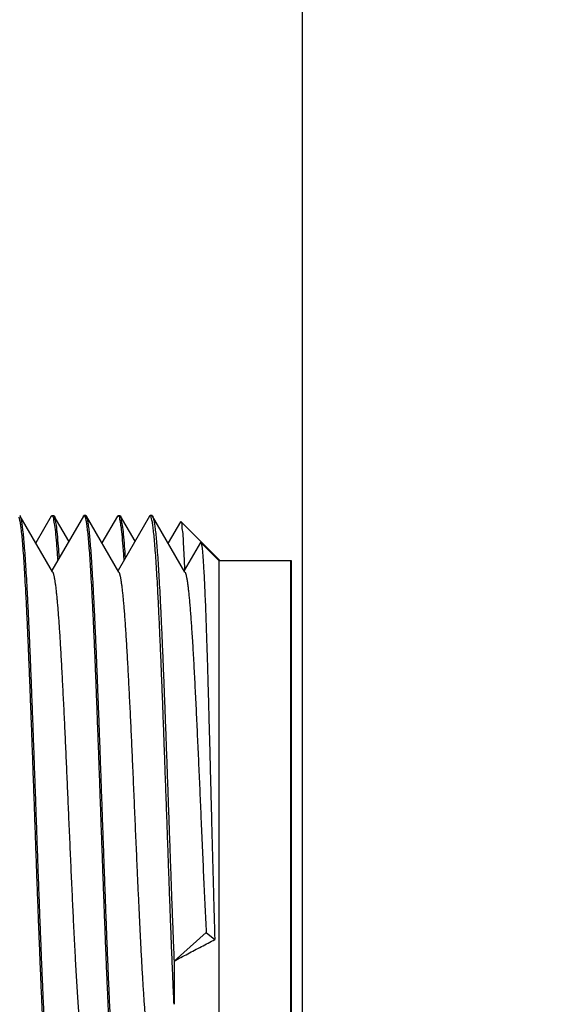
# Model space of a CAD drawing. Header units: inches. Extents: x 0.2 to 16.8, y 0.1 to 10.8.
# Tile 7 of 44: x 2.048 to 2.269, y 5.494 to 5.908. Entities that reach past the tile are written whole.
import ezdxf

# ---------------------------------------------------------------- set-up
doc = ezdxf.new("R2010")
doc.units = ezdxf.units.IN
doc.header["$LTSCALE"] = 0.935
doc.header["$MEASUREMENT"] = 0
doc.layers.get('0').update_dxf_attribs({"linetype": 'CONTINUOUS'})
doc.layers.add('DIMENSIONS', color=7, linetype='CONTINUOUS')
doc.styles.get("Standard").update_dxf_attribs({"font": 'txt', "width": 0.8})
doc.dimstyles.new('DIMSTYLE_1', dxfattribs={"dimtxt": 0.125, "dimasz": 0.18, "dimexe": 0.18, "dimexo": 0.0625, "dimgap": 0.09, "dimtad": 0, "dimtih": 1, "dimtoh": 1, "dimdec": 3, "dimzin": 4, "dimdsep": 46, "dimtxsty": 'STANDARD', "dimblk": '_FILLED', "dimblk1": '_FILLED', "dimblk2": '_FILLED', "dimcen": 0.09, "dimadec": 0, "dimazin": 0, "dimtp": 0.01, "dimtm": 0.01, "dimtfac": 1, "dimtdec": 3, "dimtofl": 0, "dimtmove": 0, "dimatfit": 3, "dimldrblk": '_FILLED', "dimfxl": 1, "dimtolj": 1, "dimtzin": 4, "dimarcsym": 0})

# ---------------------------------------------------------------- blocks, each defined once
blk = doc.blocks.new('*D17')
at = {"layer": 'DIMENSIONS', "color": 2, "linetype": 'CONTINUOUS'}
blk.add_line((2.16712, 4.89887), (2.16712, 8.62929), dxfattribs=at)
at = {"layer": 'DIMENSIONS', "color": 2, "linetype": 'CONTINUOUS', "width": 0.8}
for s, p in [(']', (2.22962, 10.11679)), ('11.08', (2.22962, 9.61679)), ('[', (2.22962, 9.51679)), ('.436', (2.22962, 8.99179)), ('2X ', (2.22962, 8.69179))]:
    blk.add_text(s, height=0.125, rotation=90, dxfattribs=at).set_placement(p)
blk = doc.blocks.new('_FILLED')
at = {"color": 0, "linetype": 'BYBLOCK'}
blk.add_solid([(0, 0), (-1, 0.1736), (-1, -0.1736)], dxfattribs=at)

msp = doc.modelspace()

# ---------------------------------------------------------------- linework, layer by layer
at = {"color": 7, "linetype": 'CONTINUOUS'}
for p, q in [((2.06256, 5.69935), (2.06178, 5.69935)), ((2.07607, 5.69937), (2.07529, 5.69937)), ((2.09035, 5.69935), (2.08958, 5.69935)), ((2.10387, 5.69937), (2.10309, 5.69937)), ((2.06212, 5.6757), (2.04854, 5.69914)), ((2.06151, 5.69912), (2.05503, 5.68793)), ((2.07502, 5.69913), (2.06178, 5.67627)), ((2.06892, 5.68859), (2.06282, 5.69912)), ((2.08992, 5.67569), (2.07634, 5.69913)), ((2.0893, 5.69911), (2.08283, 5.68793)), ((2.10282, 5.69913), (2.08959, 5.67626)), ((2.09672, 5.68859), (2.09063, 5.69911)), ((2.11772, 5.67569), (2.10413, 5.69913)), ((2.11579, 5.69683), (2.11063, 5.68792)), ((2.11579, 5.69683), (2.11596, 5.6969)), ((2.13251, 5.68035), (2.11596, 5.6969)), ((2.1242, 5.68803), (2.11738, 5.67626)), ((2.13212, 5.68037), (2.12439, 5.6881)), ((2.13212, 5.46837), (2.13212, 5.68037)), ((2.16212, 5.68037), (2.13212, 5.68037)), ((2.16212, 5.46837), (2.16212, 5.68037)), ((2.16251, 5.68035), (2.16212, 5.68035)), ((2.16251, 5.46835), (2.16251, 5.68035)), ((2.11312, 5.51227), (2.12662, 5.5243)), ((2.12662, 5.5243), (2.13023, 5.5213))]:
    msp.add_line(p, q, dxfattribs=at)
for points, knots in [([(2.04858, 5.69916), (2.04854, 5.69922), (2.04846, 5.6993), (2.04833, 5.69932), (2.04827, 5.69932)], [0, 0, 0, 0, 0.578743, 1, 1, 1, 1]), ([(2.07498, 5.69916), (2.07502, 5.69922), (2.0751, 5.6993), (2.07523, 5.69932), (2.07529, 5.69932)], [0, 0, 0, 0, 0.581536, 1, 1, 1, 1]), ([(2.07529, 5.69932), (2.07534, 5.69932), (2.07548, 5.69929), (2.07557, 5.69921), (2.07561, 5.69914)], [0, 0, 0, 0, 0.391998, 1, 1, 1, 1]), ([(2.07638, 5.69915), (2.07634, 5.69921), (2.07625, 5.69929), (2.07612, 5.69932), (2.07607, 5.69932)], [0, 0, 0, 0, 0.590936, 1, 1, 1, 1]), ([(2.10309, 5.69932), (2.10304, 5.69932), (2.10291, 5.69929), (2.10282, 5.69921), (2.10279, 5.69915)], [0, 0, 0, 0, 0.418148, 1, 1, 1, 1]), ([(2.10341, 5.69914), (2.10337, 5.69921), (2.10328, 5.6993), (2.10315, 5.69932), (2.10309, 5.69932)], [0, 0, 0, 0, 0.612423, 1, 1, 1, 1]), ([(2.10387, 5.69934), (2.1039, 5.69934), (2.10402, 5.69936), (2.1041, 5.69925), (2.10415, 5.69914)], [0, 0, 0, 0, 0.204919, 1, 1, 1, 1]), ([(2.04795, 5.69868), (2.04805, 5.69822), (2.04834, 5.69732), (2.0486, 5.69544), (2.04891, 5.69306), (2.04921, 5.69008), (2.04952, 5.68653), (2.04983, 5.68244), (2.05013, 5.67783), (2.05044, 5.67271), (2.05074, 5.66711), (2.05105, 5.66106), (2.05136, 5.65458), (2.05167, 5.64772), (2.05197, 5.6405), (2.05228, 5.63295), (2.05259, 5.62513), (2.0529, 5.61705), (2.05321, 5.60876), (2.05352, 5.60031), (2.05382, 5.59173), (2.05413, 5.58307), (2.05434, 5.57727), (2.05444, 5.57437)], [0, 0, 0, 0, 0.010065, 0.024841, 0.044304, 0.068401, 0.096989, 0.129986, 0.167177, 0.208436, 0.253538, 0.302249, 0.354391, 0.409621, 0.467775, 0.528475, 0.591496, 0.656514, 0.723159, 0.791212, 0.860213, 0.929951, 1, 1, 1, 1]), ([(2.05522, 5.57437), (2.05512, 5.57727), (2.05491, 5.58307), (2.0546, 5.59173), (2.05429, 5.60031), (2.05399, 5.60876), (2.05368, 5.61705), (2.05337, 5.62513), (2.05306, 5.63295), (2.05275, 5.6405), (2.05245, 5.64772), (2.05214, 5.65458), (2.05184, 5.66106), (2.05153, 5.66711), (2.05122, 5.67271), (2.05091, 5.67783), (2.05061, 5.68244), (2.0503, 5.68653), (2.05, 5.69008), (2.0497, 5.69306), (2.04938, 5.69544), (2.04912, 5.69732), (2.04879, 5.69836), (2.04866, 5.69904), (2.04858, 5.69916)], [0, 0, 0, 0, 0.069785, 0.139263, 0.208005, 0.275802, 0.342197, 0.40697, 0.469756, 0.530228, 0.588165, 0.643188, 0.695132, 0.743661, 0.788594, 0.829699, 0.86675, 0.899621, 0.928101, 0.95211, 0.971503, 0.986224, 0.996245, 1, 1, 1, 1]), ([(2.06148, 5.69916), (2.0615, 5.69917), (2.06159, 5.69921), (2.0617, 5.69923), (2.06178, 5.69923)], [0, 0, 0, 0, 0.271734, 1, 1, 1, 1]), ([(2.06178, 5.69923), (2.06185, 5.69923), (2.06241, 5.69914), (2.06241, 5.69729), (2.06306, 5.69507), (2.06337, 5.69113), (2.06385, 5.68624), (2.0641, 5.68253), (2.06424, 5.6805)], [0, 0, 0, 0, 0.011711, 0.082771, 0.218357, 0.418334, 0.680848, 1, 1, 1, 1]), ([(2.06285, 5.69916), (2.06283, 5.69917), (2.06274, 5.69921), (2.06263, 5.69923), (2.06256, 5.69923)], [0, 0, 0, 0, 0.262554, 1, 1, 1, 1]), ([(2.06494, 5.6817), (2.06483, 5.68333), (2.06459, 5.68663), (2.06415, 5.69113), (2.06384, 5.69507), (2.0632, 5.69726), (2.06319, 5.69897), (2.06285, 5.69916)], [0, 0, 0, 0, 0.27808, 0.563072, 0.780164, 0.927353, 1, 1, 1, 1]), ([(2.07576, 5.69868), (2.07586, 5.69823), (2.07614, 5.69732), (2.07641, 5.69544), (2.07672, 5.69306), (2.07701, 5.69008), (2.07732, 5.68653), (2.07763, 5.68244), (2.07793, 5.67783), (2.07824, 5.67271), (2.07854, 5.66711), (2.07885, 5.66106), (2.07916, 5.65458), (2.07947, 5.64772), (2.07978, 5.6405), (2.08009, 5.63295), (2.08039, 5.62513), (2.0807, 5.61705), (2.08101, 5.60876), (2.08132, 5.60031), (2.08163, 5.59173), (2.08193, 5.58307), (2.08214, 5.57727), (2.08224, 5.57437)], [0, 0, 0, 0, 0.010067, 0.024842, 0.044304, 0.068399, 0.096985, 0.129982, 0.167174, 0.208433, 0.253534, 0.302247, 0.354388, 0.409619, 0.467774, 0.528474, 0.591496, 0.656512, 0.723158, 0.791212, 0.860214, 0.929953, 1, 1, 1, 1]), ([(2.08301, 5.57437), (2.08291, 5.57727), (2.08271, 5.58307), (2.08241, 5.59173), (2.0821, 5.60031), (2.08179, 5.60876), (2.08148, 5.61705), (2.08117, 5.62513), (2.08086, 5.63295), (2.08056, 5.6405), (2.08025, 5.64772), (2.07994, 5.65458), (2.07963, 5.66106), (2.07932, 5.66711), (2.07902, 5.67271), (2.07871, 5.67783), (2.07841, 5.68244), (2.0781, 5.68653), (2.07779, 5.69008), (2.0775, 5.69306), (2.07719, 5.69544), (2.07692, 5.69732), (2.07659, 5.69836), (2.07646, 5.69903), (2.07638, 5.69915)], [0, 0, 0, 0, 0.06979, 0.139271, 0.208017, 0.27582, 0.342221, 0.406999, 0.46979, 0.530267, 0.588208, 0.643235, 0.695185, 0.743718, 0.788654, 0.82976, 0.866814, 0.89969, 0.928173, 0.952182, 0.971573, 0.986294, 0.996325, 1, 1, 1, 1]), ([(2.08928, 5.69916), (2.0893, 5.69917), (2.08939, 5.69921), (2.0895, 5.69923), (2.08958, 5.69923)], [0, 0, 0, 0, 0.27645, 1, 1, 1, 1]), ([(2.08958, 5.69923), (2.08966, 5.69923), (2.09021, 5.69914), (2.09021, 5.69729), (2.09085, 5.69507), (2.09117, 5.69113), (2.09165, 5.68623), (2.0919, 5.68253), (2.09204, 5.68049)], [0, 0, 0, 0, 0.01183, 0.082873, 0.218339, 0.418224, 0.680645, 1, 1, 1, 1]), ([(2.09065, 5.69916), (2.09063, 5.69917), (2.09054, 5.69921), (2.09043, 5.69923), (2.09035, 5.69923)], [0, 0, 0, 0, 0.280065, 1, 1, 1, 1]), ([(2.09274, 5.6817), (2.09263, 5.68333), (2.09239, 5.68663), (2.09195, 5.69113), (2.09164, 5.69507), (2.091, 5.69727), (2.09099, 5.69896), (2.09065, 5.69916)], [0, 0, 0, 0, 0.278436, 0.563462, 0.780557, 0.927729, 1, 1, 1, 1]), ([(2.11313, 5.49412), (2.11302, 5.49641), (2.11281, 5.50112), (2.1125, 5.50834), (2.11219, 5.51588), (2.11188, 5.52371), (2.11158, 5.53178), (2.11127, 5.54007), (2.11096, 5.54852), (2.11066, 5.5571), (2.11035, 5.56576), (2.11005, 5.57446), (2.10973, 5.58317), (2.10942, 5.59183), (2.10911, 5.6004), (2.1088, 5.60885), (2.1085, 5.61713), (2.10819, 5.6252), (2.10788, 5.63303), (2.10757, 5.64057), (2.10726, 5.64778), (2.10696, 5.65464), (2.10665, 5.66111), (2.10635, 5.66716), (2.10604, 5.67275), (2.10573, 5.67787), (2.10542, 5.68248), (2.10512, 5.68656), (2.10481, 5.6901), (2.10451, 5.69308), (2.1042, 5.69546), (2.10393, 5.69733), (2.10365, 5.69823), (2.10355, 5.69869)], [0, 0, 0, 0, 0.033647, 0.068941, 0.105835, 0.14417, 0.183679, 0.224222, 0.265578, 0.307528, 0.349923, 0.392482, 0.435079, 0.477441, 0.519394, 0.560743, 0.601238, 0.640753, 0.679024, 0.715925, 0.751245, 0.784805, 0.81648, 0.846063, 0.873467, 0.898516, 0.921112, 0.941145, 0.958501, 0.97313, 0.98494, 0.993905, 1, 1, 1, 1]), ([(2.10415, 5.69914), (2.10419, 5.69907), (2.10437, 5.69854), (2.10461, 5.69771), (2.10491, 5.696), (2.10521, 5.69381), (2.10551, 5.69101), (2.10581, 5.68767), (2.10611, 5.68379), (2.10641, 5.67938), (2.10672, 5.67448), (2.10702, 5.6691), (2.10732, 5.66326), (2.10762, 5.657), (2.10793, 5.65035), (2.10823, 5.64333), (2.10854, 5.63599), (2.10885, 5.62835), (2.10915, 5.62045), (2.10946, 5.61234), (2.10976, 5.60404), (2.11006, 5.5956), (2.11037, 5.58706), (2.11068, 5.57846), (2.11098, 5.56984), (2.11129, 5.56124), (2.11159, 5.55271), (2.11189, 5.54427), (2.11219, 5.53599), (2.1125, 5.52788), (2.11281, 5.52), (2.11302, 5.51482), (2.11312, 5.51227)], [0, 0, 0, 0, 0.001216, 0.007053, 0.015963, 0.027929, 0.042931, 0.060886, 0.081729, 0.105366, 0.131659, 0.160529, 0.191786, 0.225332, 0.260982, 0.298555, 0.337917, 0.378813, 0.421124, 0.464586, 0.509022, 0.554233, 0.599948, 0.646032, 0.692179, 0.738238, 0.78396, 0.829107, 0.873523, 0.916917, 0.959163, 1, 1, 1, 1]), ([(2.11592, 5.69679), (2.11597, 5.69677), (2.11648, 5.69646), (2.1162, 5.69477), (2.1168, 5.69233), (2.11692, 5.6884), (2.11726, 5.68343), (2.11743, 5.67933), (2.11753, 5.67691), (2.11754, 5.67654)], [0, 0, 0, 0, 0.008271, 0.077893, 0.207992, 0.397446, 0.644062, 0.945129, 1, 1, 1, 1]), ([(2.12421, 5.68802), (2.12426, 5.68807), (2.12433, 5.68812), (2.12439, 5.68812), (2.12439, 5.68811)], [0, 0, 0, 0, 0.8396, 1, 1, 1, 1]), ([(2.12439, 5.68811), (2.12449, 5.68809), (2.12463, 5.68737), (2.12481, 5.68657), (2.125, 5.68489), (2.12519, 5.6828), (2.12538, 5.68011), (2.12558, 5.6769), (2.12578, 5.67317), (2.12598, 5.66896), (2.12618, 5.66427), (2.12638, 5.65913), (2.12658, 5.65357), (2.12678, 5.64762), (2.12698, 5.64131), (2.12719, 5.63467), (2.12738, 5.62775), (2.12758, 5.62057), (2.12778, 5.61318), (2.12799, 5.60561), (2.12819, 5.59791), (2.12839, 5.5901), (2.12859, 5.58224), (2.12872, 5.57699), (2.12879, 5.57437)], [0, 0, 0, 0, 0.003848, 0.012869, 0.026805, 0.04563, 0.069242, 0.097552, 0.130396, 0.167542, 0.208861, 0.254051, 0.30296, 0.355331, 0.410882, 0.469372, 0.5303, 0.593448, 0.658461, 0.725051, 0.792936, 0.861595, 0.930784, 1, 1, 1, 1]), ([(2.06212, 5.6757), (2.06213, 5.67568), (2.06216, 5.67563), (2.0622, 5.67553), (2.06226, 5.6754), (2.06232, 5.67525), (2.06237, 5.67508), (2.06243, 5.6749), (2.06249, 5.67471), (2.06256, 5.67441), (2.06266, 5.67401), (2.06277, 5.67347), (2.06289, 5.67287), (2.063, 5.6722), (2.06311, 5.67147), (2.06322, 5.67068), (2.06334, 5.66982), (2.06345, 5.6689), (2.0636, 5.66762), (2.06378, 5.66591), (2.06398, 5.66373), (2.06419, 5.66136), (2.0644, 5.65879), (2.06461, 5.65604), (2.06482, 5.65311), (2.06502, 5.65), (2.06524, 5.64662), (2.06546, 5.64298), (2.06568, 5.63907), (2.06591, 5.63498), (2.06621, 5.62924), (2.06659, 5.62172), (2.06704, 5.61235), (2.06749, 5.60257), (2.06794, 5.59251), (2.06839, 5.58225), (2.06885, 5.57163), (2.06933, 5.56076), (2.06982, 5.54977), (2.0703, 5.53907), (2.07075, 5.52968), (2.07115, 5.5216), (2.0715, 5.51482), (2.07186, 5.50842), (2.07216, 5.50328), (2.07241, 5.4993), (2.0726, 5.49639), (2.0728, 5.49364), (2.07299, 5.49103), (2.07318, 5.48859), (2.07337, 5.4863), (2.07356, 5.48418), (2.07376, 5.48224), (2.07395, 5.48046), (2.07411, 5.4791), (2.07424, 5.4781), (2.07434, 5.47741), (2.07444, 5.47678), (2.07453, 5.47618), (2.07463, 5.47564), (2.07472, 5.47514), (2.07482, 5.47469), (2.07491, 5.47428), (2.07501, 5.47392), (2.07509, 5.47366), (2.07516, 5.47346), (2.07521, 5.47334), (2.07525, 5.47323), (2.0753, 5.47313), (2.07534, 5.47306), (2.07535, 5.47304)], [0, 0, 0, 0, 0.000298, 0.000925, 0.001626, 0.002401, 0.003253, 0.00418, 0.005184, 0.006266, 0.00866, 0.011364, 0.014378, 0.017701, 0.021333, 0.025271, 0.029517, 0.034067, 0.038921, 0.048672, 0.059426, 0.071154, 0.083828, 0.097418, 0.111895, 0.127231, 0.143397, 0.161808, 0.181104, 0.201227, 0.222124, 0.266016, 0.312337, 0.360628, 0.410374, 0.461047, 0.512117, 0.567278, 0.621626, 0.674503, 0.725254, 0.7604, 0.793869, 0.825452, 0.854937, 0.869961, 0.884285, 0.897885, 0.910738, 0.92282, 0.934109, 0.94458, 0.954211, 0.962982, 0.970879, 0.974497, 0.977894, 0.981068, 0.984019, 0.986745, 0.989245, 0.99152, 0.993569, 0.995391, 0.996989, 0.997703, 0.998363, 0.998967, 0.999517, 1, 1, 1, 1]), ([(2.08992, 5.67569), (2.08993, 5.67567), (2.08996, 5.67561), (2.09001, 5.67551), (2.09007, 5.67538), (2.09012, 5.67523), (2.09018, 5.67507), (2.09024, 5.67489), (2.09029, 5.67469), (2.09037, 5.67441), (2.09046, 5.67402), (2.09056, 5.67353), (2.09067, 5.67298), (2.09077, 5.67238), (2.09087, 5.67172), (2.09098, 5.671), (2.09108, 5.67024), (2.09122, 5.66911), (2.0914, 5.66757), (2.09161, 5.66557), (2.09182, 5.66336), (2.09203, 5.66089), (2.09225, 5.65813), (2.09248, 5.65509), (2.0927, 5.65184), (2.09293, 5.64838), (2.09315, 5.64474), (2.09338, 5.64091), (2.0936, 5.63691), (2.09391, 5.63126), (2.09429, 5.62384), (2.09474, 5.61457), (2.09519, 5.60488), (2.09565, 5.59459), (2.09613, 5.5838), (2.09661, 5.57261), (2.0971, 5.56144), (2.09755, 5.55119), (2.09797, 5.54192), (2.09836, 5.5337), (2.09874, 5.52578), (2.09913, 5.51804), (2.09947, 5.51173), (2.09975, 5.50677), (2.09996, 5.50328), (2.10017, 5.49994), (2.10038, 5.49676), (2.10059, 5.49376), (2.10079, 5.49094), (2.101, 5.4883), (2.10121, 5.48586), (2.10142, 5.48361), (2.10163, 5.48157), (2.1018, 5.47999), (2.10195, 5.47883), (2.10205, 5.47804), (2.10215, 5.47731), (2.10226, 5.47663), (2.10236, 5.476), (2.10247, 5.47541), (2.10258, 5.47487), (2.10269, 5.47438), (2.10279, 5.47401), (2.10286, 5.47375), (2.10292, 5.47358), (2.10298, 5.47342), (2.10303, 5.47328), (2.10309, 5.47316), (2.10313, 5.47308), (2.10315, 5.47305), (2.10315, 5.47305)], [0, 0, 0, 0, 0.000317, 0.000947, 0.00165, 0.002429, 0.003284, 0.004216, 0.005226, 0.006314, 0.008531, 0.011016, 0.013768, 0.016787, 0.020069, 0.023615, 0.027421, 0.031486, 0.040383, 0.050291, 0.061191, 0.073065, 0.087004, 0.10202, 0.118069, 0.135105, 0.153083, 0.171957, 0.191683, 0.212214, 0.25549, 0.301314, 0.349192, 0.398633, 0.453375, 0.508692, 0.563905, 0.618337, 0.660161, 0.700777, 0.739881, 0.77717, 0.815179, 0.833157, 0.850401, 0.866873, 0.882536, 0.897353, 0.911285, 0.924299, 0.936371, 0.947479, 0.957603, 0.966723, 0.9709, 0.974818, 0.978476, 0.98187, 0.984998, 0.987859, 0.990656, 0.993137, 0.995305, 0.996273, 0.997164, 0.997979, 0.998718, 0.999383, 0.999976, 1, 1, 1, 1]), ([(2.11772, 5.67569), (2.11772, 5.67568), (2.11775, 5.67564), (2.11779, 5.67555), (2.11785, 5.67541), (2.11791, 5.67525), (2.11797, 5.67508), (2.11804, 5.67488), (2.1181, 5.67467), (2.11818, 5.67435), (2.11829, 5.6739), (2.11841, 5.6733), (2.11853, 5.67262), (2.11865, 5.67187), (2.11877, 5.67107), (2.11888, 5.67022), (2.119, 5.66933), (2.11911, 5.66838), (2.11926, 5.66698), (2.11946, 5.66509), (2.11968, 5.66265), (2.11991, 5.65997), (2.12013, 5.65707), (2.12036, 5.65396), (2.12059, 5.65054), (2.12083, 5.6468), (2.12107, 5.64275), (2.12132, 5.6385), (2.12156, 5.63405), (2.1218, 5.62941), (2.12213, 5.62292), (2.12255, 5.61444), (2.12303, 5.60394), (2.12352, 5.59306), (2.12401, 5.58196), (2.12451, 5.57046), (2.12502, 5.55871), (2.12555, 5.54688), (2.12607, 5.53543), (2.12643, 5.52795), (2.12662, 5.5243)], [0, 0, 0, 0, 0.000118, 0.000994, 0.001984, 0.003091, 0.004315, 0.00566, 0.007124, 0.00871, 0.012247, 0.016274, 0.02079, 0.025798, 0.031296, 0.036806, 0.042729, 0.04906, 0.055794, 0.070449, 0.086652, 0.104359, 0.123526, 0.144111, 0.166068, 0.191348, 0.218095, 0.246219, 0.275627, 0.306229, 0.337932, 0.404275, 0.473894, 0.545915, 0.619436, 0.693555, 0.773484, 0.851944, 0.92782, 1, 1, 1, 1]), ([(2.05444, 5.57437), (2.05454, 5.57146), (2.05475, 5.56566), (2.05506, 5.557), (2.05536, 5.54842), (2.05567, 5.53997), (2.05598, 5.53168), (2.05629, 5.52361), (2.0566, 5.51578), (2.05691, 5.50823), (2.05721, 5.50101), (2.05752, 5.49415), (2.05783, 5.48767), (2.05813, 5.48162), (2.05844, 5.47602), (2.05875, 5.4709), (2.05905, 5.46629), (2.05936, 5.4622), (2.05967, 5.45866), (2.05997, 5.45567), (2.06028, 5.45329), (2.06054, 5.45141), (2.06087, 5.45037), (2.061, 5.4497), (2.06108, 5.44958)], [0, 0, 0, 0, 0.069789, 0.139267, 0.208013, 0.275811, 0.342206, 0.406985, 0.469767, 0.530248, 0.588184, 0.643209, 0.69516, 0.74369, 0.788631, 0.829739, 0.866793, 0.89967, 0.928152, 0.952158, 0.971549, 0.986268, 0.996296, 1, 1, 1, 1]), ([(2.06171, 5.45005), (2.06161, 5.45051), (2.06132, 5.45141), (2.06106, 5.45329), (2.06075, 5.45567), (2.06045, 5.45866), (2.06014, 5.4622), (2.05984, 5.46629), (2.05953, 5.4709), (2.05922, 5.47602), (2.05892, 5.48162), (2.05861, 5.48767), (2.0583, 5.49415), (2.058, 5.50101), (2.05769, 5.50823), (2.05738, 5.51578), (2.05707, 5.52361), (2.05676, 5.53168), (2.05645, 5.53997), (2.05614, 5.54842), (2.05583, 5.557), (2.05553, 5.56566), (2.05533, 5.57146), (2.05522, 5.57437)], [0, 0, 0, 0, 0.010065, 0.024841, 0.044305, 0.068401, 0.096987, 0.129986, 0.167179, 0.20844, 0.253547, 0.302257, 0.354401, 0.409633, 0.467785, 0.528492, 0.591505, 0.656525, 0.723167, 0.791216, 0.860217, 0.929954, 1, 1, 1, 1]), ([(2.08224, 5.57437), (2.08234, 5.57146), (2.08255, 5.56566), (2.08286, 5.557), (2.08317, 5.54842), (2.08348, 5.53997), (2.08379, 5.53168), (2.08409, 5.52361), (2.08439, 5.51578), (2.0847, 5.50823), (2.08501, 5.50101), (2.08532, 5.49415), (2.08563, 5.48767), (2.08593, 5.48162), (2.08624, 5.47602), (2.08655, 5.4709), (2.08686, 5.46629), (2.08716, 5.4622), (2.08746, 5.45865), (2.08777, 5.45567), (2.08808, 5.45329), (2.08834, 5.45141), (2.08867, 5.45037), (2.0888, 5.4497), (2.08888, 5.44958)], [0, 0, 0, 0, 0.06979, 0.139271, 0.208019, 0.275818, 0.342214, 0.406992, 0.469772, 0.530255, 0.588194, 0.643223, 0.695176, 0.743707, 0.78865, 0.82976, 0.866815, 0.89969, 0.928172, 0.952181, 0.971575, 0.986293, 0.996317, 1, 1, 1, 1]), ([(2.08951, 5.45005), (2.08941, 5.45051), (2.08912, 5.45141), (2.08886, 5.45329), (2.08855, 5.45567), (2.08825, 5.45865), (2.08794, 5.4622), (2.08764, 5.46629), (2.08733, 5.4709), (2.08702, 5.47602), (2.08671, 5.48162), (2.08641, 5.48767), (2.0861, 5.49415), (2.0858, 5.50101), (2.08549, 5.50823), (2.08518, 5.51578), (2.08487, 5.52361), (2.08456, 5.53168), (2.08426, 5.53997), (2.08395, 5.54842), (2.08363, 5.557), (2.08332, 5.56566), (2.08312, 5.57146), (2.08301, 5.57437)], [0, 0, 0, 0, 0.010057, 0.024829, 0.044295, 0.068393, 0.09698, 0.129977, 0.167169, 0.208429, 0.253538, 0.302249, 0.354393, 0.409624, 0.467776, 0.528482, 0.591496, 0.656513, 0.723158, 0.791209, 0.860212, 0.929951, 1, 1, 1, 1]), ([(2.12879, 5.57437), (2.12885, 5.57204), (2.12897, 5.56739), (2.12915, 5.56045), (2.12933, 5.55358), (2.12952, 5.54681), (2.1297, 5.54017), (2.12987, 5.5337), (2.13005, 5.52743), (2.13017, 5.52332), (2.13023, 5.5213)], [0, 0, 0, 0, 0.131615, 0.262562, 0.392232, 0.520029, 0.645349, 0.767542, 0.885964, 1, 1, 1, 1]), ([(2.11312, 5.51227), (2.11505, 5.51329), (2.11888, 5.51531), (2.12458, 5.51832), (2.12836, 5.52031), (2.13023, 5.5213)], [0, 0, 0, 0, 0.337723, 0.671079, 1, 1, 1, 1]), ([(2.11312, 5.51227), (2.11312, 5.51017), (2.11312, 5.50604), (2.11312, 5.49999), (2.11313, 5.49605), (2.11313, 5.49412)], [0, 0, 0, 0, 0.347803, 0.681593, 1, 1, 1, 1])]:
    msp.add_open_spline(points, degree=3, knots=knots, dxfattribs=at)
for points in [[(2.07561, 5.69914), (2.07567, 5.69904), (2.0757, 5.69892), (2.07573, 5.6988)], [(2.07573, 5.6988), (2.07574, 5.69876), (2.07575, 5.69872), (2.07576, 5.69868)], [(2.10352, 5.69882), (2.1035, 5.69893), (2.10346, 5.69905), (2.10341, 5.69914)], [(2.10355, 5.69869), (2.10354, 5.69873), (2.10353, 5.69877), (2.10352, 5.69882)]]:
    msp.add_open_spline(points, degree=3, dxfattribs=at)

# ---------------------------------------------------------------- dimensions: what is measured, and where the dimension line sits
at = {"layer": 'DIMENSIONS', "color": 2, "linetype": 'CONTINUOUS'}
dim = msp.add_ordinate_dim(feature_location=(2.16712, 4.89887), offset=(0, 3.73043), dtype=1, origin=(1.73099, 7.94179), text='2X <>', dimstyle='DIMSTYLE_1', dxfattribs=at)
dim.commit()
dim.dimension.update_dxf_attribs({"geometry": '*D17', "text_midpoint": (2.16712, 9.45429)})

doc.saveas('drawing.dxf')
